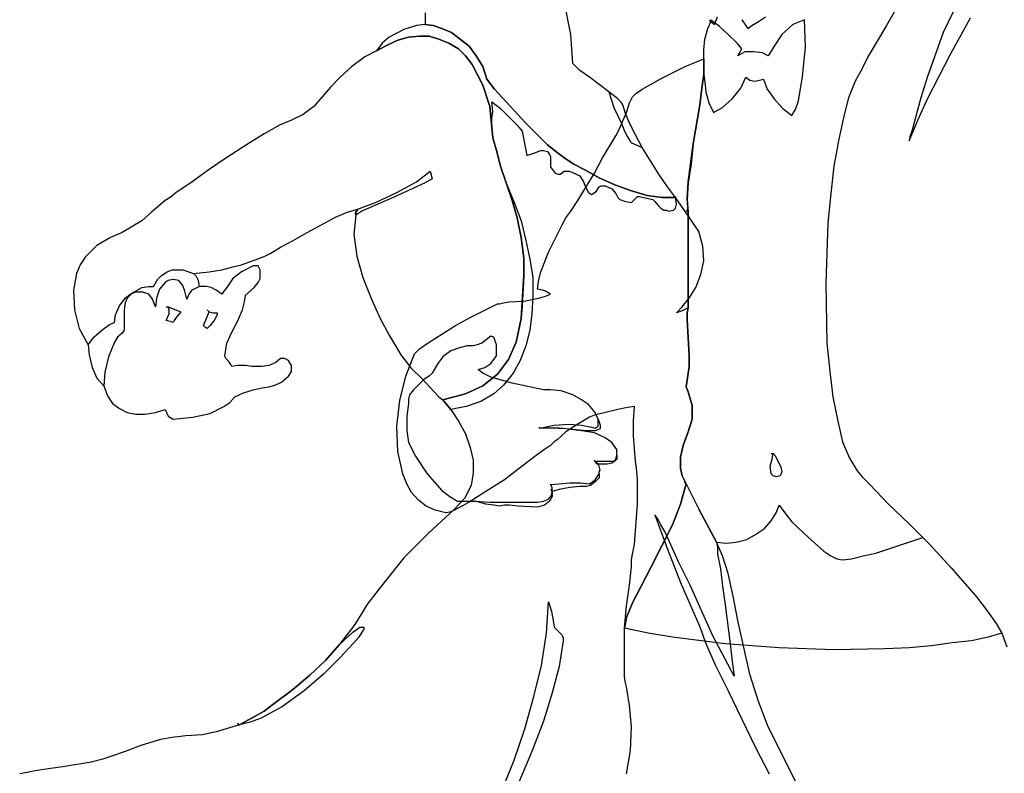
# Model space of a CAD drawing. Extents: x 0 to 10.6, y 0 to 13.5.
# Tile 4 of 6: x 1.2 to 6.3, y 7.5 to 11.5. Entities that reach past the tile are written whole.
import ezdxf

# ---------------------------------------------------------------- set-up
doc = ezdxf.new("R2010")
doc.units = 0
doc.layers.add('CK_LEVEL_1', color=7, linetype='CONTINUOUS')

msp = doc.modelspace()

# ---------------------------------------------------------------- linework, layer by layer
at = {"layer": 'CK_LEVEL_1', "color": 2, "linetype": 'CONTINUOUS'}
for p, q in [((4.086892, 11.393295), (4.056278, 11.541261)), ((5.780834, 11.520851), (5.734914, 11.439215)), ((3.326658, 11.505545), (3.326658, 11.444318)), ((4.801205, 11.423909), (4.821614, 11.464727)), ((4.821614, 11.464727), (4.811409, 11.464727)), ((4.811409, 11.464727), (4.83692, 11.444319)), ((4.862432, 11.434113), (4.821614, 11.464726)), ((4.83692, 11.444318), (4.852227, 11.485136)), ((4.979783, 11.469829), (5.010396, 11.423908)), ((5.066521, 11.459624), (5.102237, 11.485136)), ((5.306326, 11.469829), (5.245099, 11.444318)), ((5.311428, 11.326966), (5.306326, 11.46983)), ((6.081866, 11.510647), (6.030844, 11.4035)), ((6.066559, 11.286148), (6.173706, 11.480033)), ((3.214409, 11.418807), (3.137875, 11.377989)), ((3.214409, 11.418807), (3.137875, 11.377989)), ((3.280738, 11.439215), (3.214409, 11.418807)), ((3.280738, 11.439215), (3.214409, 11.418807)), ((3.326658, 11.444318), (3.280738, 11.439215)), ((3.326658, 11.444318), (3.280738, 11.439215)), ((3.367476, 11.439215), (3.326658, 11.444318)), ((3.326658, 11.444318), (3.367476, 11.439215)), ((3.367476, 11.439215), (3.326658, 11.444318)), ((3.413396, 11.423909), (3.367476, 11.439216)), ((3.413396, 11.423909), (3.367476, 11.439216)), ((3.367476, 11.439215), (3.413396, 11.423908)), ((3.413396, 11.423909), (3.464419, 11.403501)), ((3.464419, 11.4035), (3.413396, 11.423908)), ((3.464419, 11.4035), (3.413396, 11.423908)), ((4.785898, 11.367784), (4.801205, 11.423908)), ((4.908352, 11.393295), (4.862432, 11.434114)), ((5.010396, 11.423909), (5.030805, 11.439216)), ((5.030805, 11.439215), (5.066521, 11.459623)), ((5.245099, 11.444318), (5.188975, 11.393295)), ((5.734914, 11.439215), (5.637972, 11.275944)), ((3.137875, 11.377989), (3.10216, 11.347375)), ((3.137875, 11.377989), (3.10216, 11.347375)), ((3.183796, 11.362682), (3.127671, 11.337172)), ((3.127671, 11.337171), (3.183796, 11.362681)), ((3.127671, 11.337171), (3.183796, 11.362681)), ((3.183796, 11.362682), (3.23992, 11.37799)), ((3.183796, 11.362682), (3.23992, 11.37799)), ((3.23992, 11.377989), (3.183796, 11.362681)), ((3.23992, 11.377989), (3.296045, 11.383091)), ((3.296045, 11.383091), (3.23992, 11.377989)), ((3.23992, 11.377989), (3.296045, 11.383091)), ((3.296045, 11.383091), (3.347067, 11.383091)), ((3.347067, 11.383091), (3.296045, 11.383091)), ((3.296045, 11.383091), (3.347067, 11.383091)), ((3.347067, 11.383091), (3.39809, 11.367784)), ((3.39809, 11.367784), (3.347067, 11.383091)), ((3.347067, 11.383091), (3.39809, 11.367784)), ((3.39809, 11.367784), (3.449112, 11.347375)), ((3.449112, 11.347375), (3.39809, 11.367784)), ((3.39809, 11.367784), (3.449112, 11.347375)), ((3.556259, 11.332068), (3.464419, 11.403501)), ((3.556259, 11.332068), (3.464419, 11.403501)), ((3.464419, 11.4035), (3.556259, 11.332067)), ((4.097096, 11.240228), (4.086892, 11.393294)), ((4.780796, 11.31166), (4.785898, 11.367784)), ((4.954272, 11.347375), (4.908352, 11.393295)), ((5.188975, 11.393295), (5.148157, 11.332068)), ((6.030844, 11.4035), (5.949208, 11.173899)), ((3.10216, 11.347375), (3.071546, 11.306557)), ((3.10216, 11.347375), (3.071546, 11.306557)), ((3.071546, 11.306557), (3.127671, 11.337171)), ((3.127671, 11.337171), (3.071546, 11.306557)), ((3.071546, 11.306557), (3.127671, 11.337171)), ((3.449112, 11.347375), (3.500134, 11.316762)), ((3.500134, 11.316762), (3.449112, 11.347375)), ((3.449112, 11.347375), (3.500134, 11.316762)), ((3.500134, 11.316762), (3.53585, 11.281046)), ((3.53585, 11.281046), (3.500134, 11.316762)), ((3.500134, 11.316762), (3.53585, 11.281046)), ((3.556259, 11.332068), (3.591975, 11.281047)), ((3.591975, 11.281046), (3.556259, 11.332067)), ((3.591975, 11.281046), (3.556259, 11.332067)), ((4.780796, 11.184104), (4.780796, 11.31166)), ((4.979783, 11.316762), (4.954272, 11.347375)), ((4.959374, 11.281046), (4.979783, 11.316762)), ((5.148157, 11.332068), (5.117543, 11.281047)), ((5.296122, 11.173899), (5.311428, 11.326965)), ((3.01032, 11.275944), (2.94399, 11.224922)), ((3.071546, 11.306557), (3.01032, 11.275944)), ((3.53585, 11.281046), (3.571566, 11.235126)), ((3.571566, 11.235126), (3.53585, 11.281046)), ((3.53585, 11.281046), (3.571566, 11.235126)), ((3.62769, 11.224922), (3.591975, 11.281046)), ((3.591975, 11.281046), (3.62769, 11.224922)), ((3.62769, 11.224922), (3.591975, 11.281046)), ((4.734876, 11.24533), (4.780796, 11.265738)), ((4.780796, 11.265739), (4.780796, 11.184105)), ((4.99509, 11.301455), (4.959374, 11.281046)), ((5.04101, 11.301455), (4.99509, 11.301455)), ((5.08693, 11.296353), (5.04101, 11.301455)), ((5.117543, 11.281046), (5.08693, 11.296353)), ((5.637972, 11.275944), (5.602256, 11.204513)), ((5.949208, 11.056548), (6.066559, 11.286148)), ((2.94399, 11.224922), (2.882764, 11.168797)), ((3.571566, 11.235126), (3.62769, 11.127978)), ((3.62769, 11.127979), (3.571566, 11.235126)), ((3.571566, 11.235126), (3.62769, 11.127978)), ((3.648099, 11.158592), (3.62769, 11.224922)), ((3.62769, 11.224922), (3.648099, 11.158592)), ((3.648099, 11.158592), (3.62769, 11.224922)), ((4.132812, 11.204513), (4.097096, 11.240228)), ((4.5614, 11.163695), (4.683853, 11.224922)), ((4.683853, 11.224922), (4.734876, 11.24533)), ((2.882764, 11.168797), (2.831741, 11.117775)), ((3.648099, 11.158592), (3.688917, 11.107571)), ((3.688917, 11.10757), (3.648099, 11.158591)), ((3.688917, 11.10757), (3.648099, 11.158591)), ((4.183834, 11.168797), (4.132812, 11.204513)), ((4.285879, 11.092263), (4.183834, 11.168797)), ((4.459355, 11.10757), (4.5614, 11.163694)), ((4.770591, 11.112672), (4.780796, 11.184104)), ((4.780796, 11.184104), (4.770591, 11.112672)), ((4.780796, 11.184104), (4.780796, 11.189206)), ((4.780796, 11.189206), (4.780796, 11.184104)), ((4.780796, 11.184104), (4.785898, 11.143286)), ((4.974681, 11.112672), (5.000192, 11.168797)), ((5.000192, 11.168797), (5.020601, 11.153489)), ((5.071623, 11.15349), (5.092032, 11.158592)), ((5.092032, 11.158592), (5.112441, 11.107571)), ((5.275713, 11.046343), (5.296122, 11.173899)), ((5.602256, 11.204513), (5.571642, 11.148388)), ((5.949208, 11.173899), (5.913492, 11.061649)), ((2.831741, 11.117775), (2.745003, 11.01573)), ((3.62769, 11.127979), (3.663406, 11.01573)), ((3.663406, 11.01573), (3.62769, 11.127979)), ((3.62769, 11.127979), (3.663406, 11.01573)), ((3.852189, 10.928992), (3.688917, 11.107571)), ((3.852189, 10.928992), (3.688917, 11.107571)), ((3.688917, 11.10757), (3.852189, 10.928991)), ((4.423639, 11.082059), (4.459355, 11.10757)), ((4.760387, 11.025934), (4.770591, 11.112672)), ((4.770591, 11.112672), (4.760387, 11.025934)), ((4.785898, 11.143286), (4.791, 11.092263)), ((4.928761, 11.056548), (4.974681, 11.112672)), ((5.020601, 11.15349), (5.046112, 11.148388)), ((5.046112, 11.148388), (5.071623, 11.15349)), ((5.112441, 11.10757), (5.148157, 11.056548)), ((5.571642, 11.148388), (5.535927, 11.06165)), ((4.331799, 11.056548), (4.285879, 11.092263)), ((4.331799, 11.056548), (4.285879, 11.092263)), ((4.285879, 11.092263), (4.31139, 11.010628)), ((4.347106, 11.041241), (4.331799, 11.056548)), ((4.347106, 11.041241), (4.331799, 11.056548)), ((4.393026, 11.036139), (4.408332, 11.066751)), ((4.408332, 11.066752), (4.423639, 11.08206)), ((4.791, 11.092263), (4.806307, 11.036139)), ((4.877738, 11.010628), (4.928761, 11.056548)), ((5.148157, 11.056548), (5.194077, 11.005526)), ((5.535927, 11.06165), (5.510416, 10.959605)), ((5.913492, 11.06165), (5.867572, 10.888174)), ((5.898186, 10.944298), (5.949208, 11.056548)), ((2.745003, 11.01573), (2.688879, 10.974912)), ((3.663406, 11.01573), (3.678713, 10.852458)), ((3.678713, 10.852458), (3.663406, 11.01573)), ((3.663406, 11.01573), (3.67361, 10.908583)), ((3.678713, 10.990219), (3.67361, 11.041241)), ((3.67361, 11.041241), (3.71953, 11.005525)), ((3.71953, 11.005525), (3.806268, 10.918787)), ((4.31139, 11.010628), (4.352208, 10.92389)), ((4.35731, 11.025934), (4.347106, 11.041242)), ((4.35731, 11.025934), (4.347106, 11.041242)), ((4.372617, 10.980014), (4.35731, 11.025934)), ((4.372617, 10.980014), (4.35731, 11.025934)), ((4.377719, 10.985116), (4.393026, 11.036139)), ((4.724671, 10.821845), (4.760387, 11.025934)), ((4.760387, 11.025934), (4.724671, 10.821845)), ((4.806307, 11.036139), (4.831818, 10.985116)), ((4.831818, 10.985116), (4.877738, 11.010628)), ((5.194077, 11.005525), (5.239997, 10.96981)), ((5.260406, 11.000423), (5.275713, 11.046344)), ((2.688879, 10.974912), (2.627652, 10.944298)), ((3.67361, 10.954503), (3.678713, 10.990219)), ((3.67361, 10.908583), (3.67361, 10.954503)), ((4.336901, 10.893276), (4.377719, 10.985116)), ((4.393026, 10.928992), (4.372617, 10.980014)), ((4.393026, 10.928992), (4.372617, 10.980014)), ((5.239997, 10.96981), (5.260406, 11.000422)), ((5.510416, 10.959605), (5.484904, 10.837152)), ((2.566425, 10.918787), (2.484789, 10.872867)), ((2.627652, 10.944298), (2.566425, 10.918787)), ((3.806268, 10.918787), (3.83178, 10.888174)), ((3.964438, 10.816743), (3.852189, 10.928992)), ((3.852189, 10.928992), (3.964438, 10.816743)), ((3.964438, 10.816743), (3.852189, 10.928992)), ((4.352208, 10.92389), (4.367515, 10.888174)), ((4.423639, 10.867765), (4.393026, 10.928992)), ((4.423639, 10.867765), (4.393026, 10.928992)), ((5.852266, 10.837152), (5.898186, 10.944298)), ((2.484789, 10.872867), (2.392949, 10.816743)), ((3.678713, 10.852458), (3.699122, 10.786129)), ((3.699122, 10.786129), (3.678713, 10.852458)), ((3.83178, 10.888174), (3.857291, 10.760618)), ((4.250163, 10.745311), (4.321594, 10.862662)), ((4.321594, 10.862663), (4.336901, 10.893276)), ((4.367515, 10.888174), (4.382821, 10.85756)), ((4.382821, 10.85756), (4.398128, 10.832049)), ((4.459355, 10.801436), (4.423639, 10.867765)), ((4.459355, 10.801436), (4.423639, 10.867765)), ((5.857368, 10.85756), (5.852266, 10.837152)), ((5.867572, 10.888174), (5.857368, 10.85756)), ((2.392949, 10.816743), (2.290904, 10.750413)), ((4.01546, 10.775925), (3.964438, 10.816743)), ((3.964438, 10.816743), (4.01546, 10.775925)), ((4.01546, 10.775925), (3.964438, 10.816743)), ((4.398128, 10.832049), (4.40323, 10.826947)), ((4.40323, 10.826947), (4.459355, 10.801436)), ((4.546093, 10.663675), (4.459355, 10.801436)), ((4.69916, 10.622858), (4.724671, 10.821845)), ((4.724671, 10.821845), (4.714467, 10.714698)), ((5.484904, 10.837152), (5.459393, 10.704493)), ((2.290904, 10.750413), (2.193962, 10.684084)), ((3.699122, 10.786129), (3.71953, 10.704493)), ((3.71953, 10.704493), (3.699122, 10.786129)), ((3.857291, 10.760618), (3.903211, 10.775926)), ((3.903211, 10.775925), (3.928722, 10.786129)), ((3.928722, 10.786129), (3.944029, 10.786129)), ((3.944029, 10.786129), (3.964438, 10.781027)), ((3.964438, 10.781027), (3.974642, 10.765719)), ((3.974642, 10.76572), (3.979745, 10.755516)), ((3.979745, 10.755516), (3.979745, 10.699391)), ((4.056278, 10.745311), (4.01546, 10.775925)), ((4.01546, 10.775925), (4.056278, 10.745311)), ((4.056278, 10.745311), (4.01546, 10.775925)), ((4.102198, 10.714698), (4.056278, 10.745311)), ((4.056278, 10.745311), (4.102198, 10.714698)), ((4.102198, 10.714698), (4.056278, 10.745311)), ((4.209345, 10.668778), (4.250163, 10.745312)), ((3.71953, 10.704493), (3.750144, 10.612653)), ((3.750144, 10.612653), (3.71953, 10.704493)), ((3.979745, 10.699391), (3.989949, 10.689187)), ((4.163425, 10.684084), (4.102198, 10.714698)), ((4.102198, 10.714698), (4.163425, 10.684084)), ((4.163425, 10.684084), (4.102198, 10.714698)), ((4.714467, 10.714698), (4.69916, 10.617755)), ((5.459393, 10.704493), (5.444087, 10.56163)), ((2.193962, 10.684084), (2.102121, 10.617755)), ((3.280738, 10.622858), (3.321556, 10.653471)), ((3.321556, 10.653471), (3.352169, 10.678982)), ((3.352169, 10.678982), (3.362374, 10.638164)), ((3.989949, 10.689187), (4.005256, 10.668778)), ((4.005256, 10.668778), (4.020562, 10.663675)), ((4.020562, 10.663675), (4.030767, 10.663675)), ((4.030767, 10.663675), (4.051176, 10.678983)), ((4.051176, 10.678982), (4.076687, 10.678982)), ((4.076687, 10.678982), (4.091994, 10.67388)), ((4.091994, 10.67388), (4.132812, 10.653471)), ((4.122607, 10.525915), (4.209345, 10.668778)), ((4.132812, 10.653471), (4.153221, 10.622858)), ((4.234856, 10.643266), (4.163425, 10.684084)), ((4.163425, 10.684084), (4.234856, 10.643266)), ((4.234856, 10.643266), (4.163425, 10.684084)), ((4.316492, 10.607551), (4.234856, 10.643266)), ((4.234856, 10.643266), (4.316492, 10.607551)), ((4.316492, 10.607551), (4.234856, 10.643266)), ((4.592013, 10.597346), (4.546093, 10.663675)), ((2.102121, 10.617755), (2.025588, 10.566733)), ((3.280738, 10.597346), (3.158284, 10.541223)), ((3.178693, 10.566733), (3.280738, 10.622858)), ((3.326658, 10.617755), (3.280738, 10.597346)), ((3.362374, 10.638164), (3.326658, 10.617755)), ((3.750144, 10.612653), (3.780757, 10.525915)), ((3.780757, 10.525915), (3.750144, 10.612653)), ((3.750144, 10.612653), (3.790962, 10.515711)), ((4.153221, 10.622858), (4.163425, 10.597346)), ((4.163425, 10.597346), (4.178732, 10.566733)), ((4.21955, 10.571835), (4.234856, 10.597345)), ((4.234856, 10.597346), (4.245061, 10.602449)), ((4.245061, 10.602449), (4.26547, 10.602449)), ((4.26547, 10.602449), (4.301185, 10.587142)), ((4.398128, 10.576937), (4.316492, 10.607551)), ((4.316492, 10.607551), (4.398128, 10.576937)), ((4.398128, 10.576937), (4.316492, 10.607551)), ((4.632831, 10.541222), (4.592013, 10.597345)), ((4.694058, 10.53612), (4.69916, 10.622858)), ((4.69916, 10.617755), (4.694058, 10.531017)), ((1.994974, 10.541222), (1.969463, 10.525914)), ((2.025588, 10.566733), (1.994974, 10.541223)), ((3.158284, 10.541222), (2.995013, 10.46979)), ((3.066444, 10.515711), (3.178693, 10.566732)), ((4.178732, 10.566733), (4.194038, 10.556528)), ((4.194038, 10.556528), (4.21955, 10.571836)), ((4.301185, 10.587142), (4.321594, 10.561631)), ((4.321594, 10.561631), (4.331799, 10.541223)), ((4.331799, 10.541222), (4.342003, 10.531016)), ((4.484866, 10.551426), (4.398128, 10.576937)), ((4.398128, 10.576937), (4.484866, 10.551426)), ((4.484866, 10.551426), (4.398128, 10.576937)), ((4.40323, 10.515711), (4.433844, 10.546324)), ((4.433844, 10.546324), (4.444048, 10.546324)), ((4.444048, 10.546324), (4.515479, 10.531016)), ((4.5614, 10.541222), (4.484866, 10.551426)), ((4.484866, 10.551426), (4.5614, 10.541222)), ((4.5614, 10.541222), (4.484866, 10.551426)), ((4.632831, 10.541222), (4.5614, 10.541222)), ((4.5614, 10.541222), (4.632831, 10.541222)), ((4.632831, 10.541222), (4.5614, 10.541222)), ((4.632831, 10.546324), (4.632831, 10.541222)), ((4.632831, 10.541222), (4.632831, 10.546324)), ((4.704262, 10.439177), (4.632831, 10.541222)), ((4.637933, 10.505506), (4.632831, 10.541222)), ((5.444087, 10.561631), (5.42878, 10.408565)), ((1.969463, 10.525915), (1.898032, 10.464688)), ((2.974604, 10.479995), (3.015422, 10.495302)), ((3.015422, 10.495302), (3.066444, 10.515711)), ((3.780757, 10.525915), (3.806268, 10.434075)), ((3.806268, 10.434075), (3.780757, 10.525915)), ((3.790962, 10.515711), (3.826677, 10.418768)), ((4.086892, 10.46979), (4.122607, 10.525915)), ((4.342003, 10.531017), (4.372617, 10.520813)), ((4.372617, 10.520813), (4.40323, 10.515711)), ((4.515479, 10.531017), (4.525684, 10.520813)), ((4.525684, 10.520813), (4.540991, 10.500404)), ((4.540991, 10.500404), (4.556297, 10.485097)), ((4.632831, 10.485097), (4.637933, 10.505506)), ((4.69916, 10.464688), (4.694058, 10.53612)), ((4.694058, 10.531017), (4.69916, 10.464688)), ((1.898032, 10.464688), (1.847009, 10.418768)), ((2.709288, 10.357541), (2.857252, 10.439178)), ((2.857252, 10.439177), (2.918479, 10.464687)), ((2.918479, 10.464688), (2.974604, 10.479996)), ((2.964399, 10.449381), (2.954195, 10.347337)), ((2.959297, 10.459586), (2.964399, 10.449381)), ((2.964399, 10.464688), (2.974604, 10.479996)), ((2.974604, 10.479995), (2.964399, 10.464687)), ((2.995013, 10.46979), (2.964399, 10.449382)), ((2.964399, 10.464688), (2.964399, 10.449381)), ((2.964399, 10.449381), (2.964399, 10.464688)), ((4.06138, 10.434075), (4.086892, 10.46979)), ((4.556297, 10.485097), (4.571604, 10.474893)), ((4.571604, 10.474893), (4.586911, 10.474893)), ((4.586911, 10.474893), (4.597115, 10.46979)), ((4.597115, 10.46979), (4.622626, 10.474894)), ((4.622626, 10.474893), (4.632831, 10.485097)), ((4.688955, 10.474893), (4.69916, 10.464687)), ((4.69916, 9.964669), (4.69916, 10.464688)), ((4.69916, 10.464688), (4.69916, 9.964669)), ((4.69916, 10.449381), (4.704262, 10.439177)), ((4.755285, 10.362643), (4.704262, 10.439178)), ((1.847009, 10.418768), (1.744965, 10.357541)), ((3.806268, 10.434075), (3.826677, 10.33203)), ((3.826677, 10.33203), (3.806268, 10.434075)), ((3.826677, 10.418768), (3.852189, 10.316723)), ((3.96954, 10.255496), (4.040971, 10.398359)), ((4.040971, 10.398359), (4.06138, 10.434075)), ((5.42878, 10.408564), (5.418575, 10.092225)), ((1.744965, 10.357541), (1.683738, 10.33203)), ((2.637856, 10.316723), (2.709288, 10.357541)), ((2.954195, 10.347337), (2.969502, 10.235087)), ((4.775694, 10.28611), (4.755285, 10.362643)), ((1.612307, 10.291212), (1.55108, 10.229985)), ((1.683738, 10.33203), (1.612307, 10.291212)), ((2.520505, 10.250394), (2.571527, 10.281008)), ((2.571527, 10.281008), (2.637856, 10.316723)), ((3.826677, 10.33203), (3.841984, 10.224883)), ((3.841984, 10.224883), (3.826677, 10.33203)), ((3.852189, 10.316723), (3.872598, 10.219781)), ((4.780796, 10.209576), (4.775694, 10.28611)), ((1.55108, 10.229985), (1.525569, 10.189167)), ((2.438869, 10.214679), (2.489891, 10.235087)), ((2.489891, 10.235088), (2.520505, 10.250395)), ((2.969502, 10.235088), (3.000115, 10.122838)), ((3.928722, 10.14835), (3.96954, 10.255496)), ((1.525569, 10.189167), (1.50516, 10.143247)), ((2.265393, 10.163656), (2.321518, 10.178964)), ((2.321518, 10.178963), (2.367438, 10.189167)), ((2.367438, 10.189167), (2.438869, 10.214679)), ((2.428664, 10.184065), (2.367438, 10.153452)), ((2.454176, 10.184065), (2.428664, 10.184065)), ((2.46438, 10.163656), (2.454176, 10.184065)), ((3.841984, 10.224883), (3.841984, 10.133043)), ((3.841984, 10.133043), (3.841984, 10.224883)), ((3.872598, 10.219781), (3.887904, 10.122838)), ((4.765489, 10.138145), (4.780796, 10.209577)), ((1.50516, 10.143247), (1.489853, 10.056509)), ((1.928645, 10.112634), (1.949054, 10.133042)), ((1.949054, 10.133043), (1.979668, 10.153452)), ((1.979668, 10.153452), (2.005179, 10.163656)), ((2.005179, 10.163656), (2.061303, 10.163656)), ((2.061303, 10.163656), (2.117428, 10.143248)), ((2.117428, 10.143247), (2.199064, 10.153452)), ((2.132735, 10.127941), (2.117428, 10.143248)), ((2.142939, 10.107532), (2.132735, 10.12794)), ((2.199064, 10.153452), (2.265393, 10.163656)), ((2.367438, 10.153452), (2.321518, 10.117736)), ((2.46438, 10.117736), (2.46438, 10.163656)), ((3.841984, 10.133043), (3.83178, 9.974874)), ((3.836882, 10.051407), (3.841984, 10.133043)), ((3.918518, 10.102429), (3.928722, 10.148351)), ((4.739978, 10.071816), (4.765489, 10.138145)), ((1.847009, 10.071816), (1.882725, 10.076919)), ((1.882725, 10.076918), (1.908236, 10.076918)), ((1.908236, 10.076918), (1.928645, 10.112634)), ((1.969463, 10.097327), (1.93885, 10.061611)), ((1.98477, 10.107532), (1.969463, 10.097326)), ((2.010281, 10.112634), (1.98477, 10.107532)), ((2.040894, 10.107532), (2.010281, 10.112634)), ((2.061303, 10.08202), (2.040894, 10.107532)), ((2.071508, 10.051407), (2.061303, 10.08202)), ((2.148041, 10.076918), (2.107224, 10.056509)), ((2.148041, 10.076918), (2.142939, 10.107532)), ((2.183757, 10.076918), (2.148041, 10.076918)), ((2.209268, 10.071816), (2.183757, 10.076919)), ((2.321518, 10.117736), (2.290904, 10.071815)), ((2.433767, 10.071816), (2.454176, 10.097327)), ((2.454176, 10.097327), (2.46438, 10.117736)), ((3.000115, 10.122838), (3.046035, 10.010589)), ((3.887904, 10.122838), (3.887904, 10.025896)), ((3.913415, 10.061611), (3.918518, 10.102429)), ((5.418575, 10.092225), (5.423678, 9.780988)), ((1.489853, 10.056509), (1.494955, 9.954465)), ((1.760271, 10.015691), (1.785783, 10.036099)), ((1.790885, 10.0361), (1.770476, 10.015692)), ((1.785783, 10.0361), (1.847009, 10.071816)), ((1.811294, 10.046305), (1.790885, 10.036099)), ((1.852112, 10.046305), (1.811294, 10.046305)), ((1.882725, 10.0361), (1.852112, 10.046306)), ((1.903134, 10.010589), (1.882725, 10.036099)), ((1.93885, 10.061611), (1.923543, 10.015691)), ((2.081712, 10.010589), (2.071508, 10.051407)), ((2.091917, 10.0361), (2.081712, 10.01059)), ((2.107224, 10.056509), (2.091917, 10.0361)), ((2.234779, 10.056509), (2.209268, 10.071816)), ((2.265393, 10.0361), (2.234779, 10.056509)), ((2.275597, 10.051407), (2.265393, 10.036099)), ((2.290904, 10.071816), (2.275597, 10.051408)), ((2.382744, 9.995282), (2.387847, 10.030998)), ((2.387847, 10.030998), (2.433767, 10.071816)), ((3.826677, 9.908544), (3.836882, 10.051407)), ((3.887904, 10.025896), (3.882802, 9.934056)), ((3.938927, 10.056509), (3.913415, 10.061611)), ((3.918518, 10.015691), (3.954233, 10.025896)), ((3.954233, 10.051407), (3.938927, 10.056509)), ((3.979745, 10.0361), (3.954233, 10.051408)), ((3.954233, 10.025896), (3.979745, 10.0361)), ((4.704262, 10.015691), (4.739978, 10.071815)), ((1.709249, 9.928953), (1.729658, 9.974874)), ((1.729658, 9.974873), (1.760271, 10.015691)), ((1.760271, 9.99018), (1.755169, 9.954465)), ((1.770476, 10.015691), (1.760271, 9.99018)), ((1.918441, 9.969771), (1.903134, 10.01059)), ((1.923543, 10.015691), (1.918441, 9.96977)), ((2.37254, 9.954465), (2.382744, 9.995282)), ((3.046035, 10.010589), (3.091955, 9.908544)), ((3.561361, 9.913647), (3.704224, 9.985078)), ((3.704224, 9.985078), (3.714428, 9.985078)), ((3.714428, 9.985078), (3.734837, 9.99018)), ((3.734837, 9.99018), (3.765451, 9.995282)), ((3.765451, 9.995282), (3.841984, 10.000385)), ((3.83178, 9.974873), (3.826677, 9.908544)), ((3.841984, 10.000385), (3.918518, 10.015692)), ((4.668547, 9.969771), (4.704262, 10.015692)), ((1.494955, 9.954465), (1.520466, 9.857522)), ((1.704147, 9.888135), (1.709249, 9.928953)), ((1.755169, 9.954465), (1.755169, 9.847318)), ((1.974565, 9.969771), (1.98477, 9.969771)), ((1.974565, 9.89834), (1.989872, 9.934056)), ((1.98477, 9.969771), (2.051099, 9.944261)), ((1.989872, 9.954465), (1.98477, 9.969771)), ((1.989872, 9.934056), (1.989872, 9.954465)), ((2.051099, 9.94426), (2.025588, 9.913647)), ((2.16845, 9.872829), (2.199064, 9.944261)), ((2.188859, 9.954465), (2.199064, 9.94426)), ((2.199064, 9.94426), (2.219473, 9.939157)), ((2.219473, 9.939158), (2.239882, 9.939158)), ((2.239882, 9.928953), (2.224575, 9.89834)), ((2.239882, 9.939158), (2.239882, 9.928953)), ((2.347029, 9.893238), (2.37254, 9.954465)), ((3.882802, 9.934056), (3.872598, 9.847319)), ((4.637933, 9.939158), (4.668547, 9.969771)), ((4.668547, 9.949362), (4.637933, 9.939157)), ((4.69916, 9.964669), (4.668547, 9.949362)), ((4.694058, 9.939158), (4.69916, 9.964669)), ((4.69916, 9.964669), (4.694058, 9.939158)), ((4.694058, 9.903442), (4.694058, 9.939158)), ((4.694058, 9.939158), (4.694058, 9.903442)), ((1.637818, 9.847318), (1.678636, 9.877931)), ((1.678636, 9.877931), (1.704147, 9.888135)), ((1.994974, 9.893238), (1.974565, 9.89834)), ((2.010281, 9.888135), (1.994974, 9.893238)), ((2.015383, 9.89834), (2.010281, 9.888135)), ((2.025588, 9.913647), (2.015383, 9.898339)), ((2.178655, 9.862624), (2.16845, 9.872829)), ((2.204166, 9.872829), (2.188859, 9.857522)), ((2.224575, 9.89834), (2.204166, 9.872829)), ((2.316415, 9.837113), (2.347029, 9.893238)), ((3.091955, 9.908544), (3.137875, 9.821806)), ((3.413396, 9.826909), (3.484828, 9.872829)), ((3.484828, 9.872829), (3.561361, 9.913648)), ((3.826677, 9.908544), (3.801166, 9.786091)), ((3.801166, 9.786091), (3.826677, 9.908544)), ((4.694058, 9.903442), (4.704262, 9.71466)), ((4.704262, 9.714659), (4.694058, 9.903441)), ((1.520466, 9.857522), (1.566386, 9.770784)), ((1.597, 9.811602), (1.637818, 9.847318)), ((1.744965, 9.832011), (1.719454, 9.811603)), ((1.755169, 9.847318), (1.744965, 9.83201)), ((2.188859, 9.857522), (2.178655, 9.862624)), ((2.290904, 9.780988), (2.316415, 9.837112)), ((3.137875, 9.821806), (3.199102, 9.719762)), ((3.347067, 9.786091), (3.413396, 9.826909)), ((3.872598, 9.847318), (3.852189, 9.765681)), ((1.566386, 9.770784), (1.597, 9.811603)), ((1.566386, 9.770784), (1.571489, 9.719763)), ((1.704147, 9.786091), (1.673533, 9.709557)), ((1.719454, 9.811602), (1.704147, 9.786091)), ((2.2807, 9.714659), (2.290904, 9.780988)), ((3.296045, 9.750375), (3.347067, 9.786091)), ((3.597077, 9.770784), (3.576668, 9.765682)), ((3.622588, 9.780988), (3.597077, 9.770783)), ((3.668508, 9.816704), (3.622588, 9.780988)), ((3.683815, 9.811602), (3.668508, 9.816704)), ((3.688917, 9.801397), (3.683815, 9.811603)), ((3.699122, 9.770784), (3.688917, 9.801397)), ((3.699122, 9.714659), (3.699122, 9.770783)), ((3.801166, 9.786091), (3.760348, 9.69425)), ((3.760348, 9.69425), (3.801166, 9.786091)), ((5.423678, 9.780988), (5.438984, 9.633024)), ((1.571489, 9.719762), (1.586795, 9.653433)), ((3.199102, 9.719762), (3.229716, 9.678944)), ((3.224613, 9.607512), (3.270534, 9.724864)), ((3.270534, 9.724864), (3.296045, 9.750375)), ((3.459316, 9.740171), (3.418498, 9.709558)), ((3.505237, 9.755477), (3.459316, 9.74017)), ((3.546054, 9.765682), (3.505237, 9.755477)), ((3.576668, 9.765682), (3.546054, 9.765682)), ((3.852189, 9.765682), (3.821575, 9.689148)), ((1.673533, 9.709557), (1.653124, 9.62792)), ((2.285802, 9.699353), (2.2807, 9.71466)), ((2.301109, 9.684046), (2.285802, 9.699353)), ((2.311313, 9.668739), (2.301109, 9.684047)), ((2.316415, 9.658535), (2.311313, 9.668739)), ((2.546016, 9.678944), (2.5103, 9.663636)), ((2.571527, 9.699353), (2.546016, 9.678945)), ((2.591936, 9.699353), (2.571527, 9.699353)), ((2.612345, 9.689148), (2.591936, 9.699353)), ((2.627652, 9.663637), (2.612345, 9.689148)), ((3.229716, 9.678944), (3.250125, 9.653433)), ((3.392987, 9.673841), (3.362374, 9.62282)), ((3.418498, 9.709557), (3.392987, 9.673841)), ((3.637895, 9.653433), (3.668508, 9.673841)), ((3.668508, 9.673841), (3.688917, 9.699353)), ((3.688917, 9.699353), (3.699122, 9.71466)), ((3.760348, 9.69425), (3.704224, 9.617717)), ((3.704224, 9.617717), (3.760348, 9.69425)), ((3.821575, 9.689148), (3.78586, 9.622819)), ((4.704262, 9.658535), (4.704262, 9.714659)), ((4.704262, 9.714659), (4.704262, 9.658535)), ((1.586795, 9.653433), (1.612307, 9.597308)), ((1.653124, 9.627921), (1.648022, 9.55649)), ((2.347029, 9.663637), (2.316415, 9.658535)), ((2.387847, 9.663637), (2.347029, 9.663637)), ((2.423562, 9.658535), (2.387847, 9.663637)), ((2.474585, 9.658535), (2.423562, 9.658535)), ((2.5103, 9.663637), (2.474585, 9.658535)), ((2.612345, 9.607512), (2.627652, 9.633024)), ((2.627652, 9.633024), (2.627652, 9.663637)), ((3.250125, 9.653433), (3.311351, 9.592206)), ((3.362374, 9.622819), (3.347067, 9.607512)), ((3.602179, 9.643228), (3.637895, 9.653433)), ((3.62769, 9.622819), (3.602179, 9.643228)), ((3.668508, 9.60241), (3.62769, 9.622819)), ((3.704224, 9.617717), (3.62769, 9.55649)), ((3.62769, 9.55649), (3.704224, 9.617717)), ((3.78586, 9.622819), (3.734837, 9.561592)), ((4.688955, 9.551388), (4.704262, 9.658535)), ((4.704262, 9.658535), (4.688955, 9.551388)), ((5.438984, 9.633024), (5.454291, 9.500365)), ((1.612307, 9.597308), (1.648022, 9.55649)), ((1.648022, 9.55649), (1.648022, 9.566694)), ((2.5103, 9.551388), (2.540914, 9.561592)), ((2.540914, 9.561592), (2.576629, 9.5769)), ((2.576629, 9.576899), (2.612345, 9.607512)), ((3.194, 9.479956), (3.224613, 9.607512)), ((3.321556, 9.592206), (3.265431, 9.536081)), ((3.311351, 9.592206), (3.372578, 9.525877)), ((3.347067, 9.607512), (3.321556, 9.592206)), ((3.780757, 9.571797), (3.668508, 9.60241)), ((3.734837, 9.561592), (3.683815, 9.515672)), ((3.944029, 9.536081), (3.780757, 9.571797)), ((1.648022, 9.55649), (1.668431, 9.505468)), ((2.331722, 9.500365), (2.377642, 9.520774)), ((2.377642, 9.520774), (2.428664, 9.536081)), ((2.428664, 9.536081), (2.474585, 9.546287)), ((2.474585, 9.546286), (2.5103, 9.551388)), ((3.245022, 9.51057), (3.23992, 9.490161)), ((3.265431, 9.536081), (3.245022, 9.510571)), ((3.372578, 9.525877), (3.39809, 9.500365)), ((3.53585, 9.515672), (3.418498, 9.485059)), ((3.418498, 9.485059), (3.53585, 9.515672)), ((3.62769, 9.55649), (3.53585, 9.515672)), ((3.53585, 9.515672), (3.62769, 9.55649)), ((3.683815, 9.515672), (3.617486, 9.474854)), ((3.979745, 9.536081), (3.944029, 9.536081)), ((4.035869, 9.530979), (3.979745, 9.536081)), ((4.097096, 9.51057), (4.035869, 9.530978)), ((4.143016, 9.485059), (4.097096, 9.51057)), ((4.69916, 9.525877), (4.688955, 9.551388)), ((4.688955, 9.551388), (4.69916, 9.525877)), ((4.719569, 9.454445), (4.69916, 9.525877)), ((4.69916, 9.525877), (4.719569, 9.454445)), ((1.668431, 9.505468), (1.693942, 9.46465)), ((1.693942, 9.46465), (1.729658, 9.439139)), ((2.275597, 9.449343), (2.306211, 9.469751)), ((2.306211, 9.469752), (2.331722, 9.500365)), ((3.178693, 9.347298), (3.194, 9.479956)), ((3.23992, 9.46465), (3.229716, 9.398321)), ((3.23992, 9.490161), (3.23992, 9.46465)), ((3.39809, 9.500365), (3.418498, 9.485059)), ((3.418498, 9.485059), (3.459316, 9.434036)), ((3.459316, 9.434036), (3.418498, 9.485059)), ((3.617486, 9.474854), (3.540952, 9.449344)), ((4.178732, 9.459548), (4.143016, 9.485059)), ((4.214447, 9.41873), (4.178732, 9.459548)), ((5.454291, 9.500365), (5.479802, 9.372809)), ((1.729658, 9.439139), (1.770476, 9.418731)), ((1.770476, 9.41873), (1.816396, 9.408525)), ((1.816396, 9.408525), (1.862316, 9.408525)), ((1.862316, 9.408525), (1.918441, 9.418731)), ((1.918441, 9.41873), (1.969463, 9.434036)), ((1.969463, 9.434036), (1.98477, 9.398321)), ((2.112326, 9.393218), (2.204166, 9.413627)), ((2.204166, 9.413627), (2.275597, 9.449343)), ((3.454214, 9.434036), (3.459316, 9.434036)), ((3.540952, 9.449343), (3.459316, 9.434035)), ((3.459316, 9.434036), (3.500134, 9.372809)), ((4.331799, 9.434036), (4.209345, 9.403423)), ((4.229754, 9.383014), (4.214447, 9.41873)), ((4.382821, 9.444241), (4.331799, 9.434035)), ((4.418537, 9.449343), (4.382821, 9.444241)), ((4.413435, 9.372809), (4.418537, 9.449344)), ((4.719569, 9.383014), (4.719569, 9.454445)), ((4.719569, 9.454445), (4.719569, 9.383014)), ((1.98477, 9.398321), (2.010281, 9.383014)), ((2.010281, 9.383014), (2.112326, 9.393218)), ((3.229716, 9.398321), (3.229716, 9.321787)), ((3.500134, 9.372809), (3.53585, 9.30648)), ((4.000153, 9.352401), (4.076687, 9.357503)), ((4.122607, 9.357503), (4.06138, 9.316685)), ((4.076687, 9.357503), (4.143016, 9.352401)), ((4.183834, 9.393218), (4.122607, 9.357503)), ((4.209345, 9.403423), (4.183834, 9.393218)), ((4.229754, 9.347298), (4.229754, 9.383014)), ((4.229754, 9.383014), (4.239959, 9.352401)), ((4.413435, 9.296276), (4.413435, 9.372809)), ((4.69916, 9.316685), (4.719569, 9.383014)), ((4.719569, 9.383014), (4.69916, 9.316685)), ((5.479802, 9.372809), (5.505313, 9.265663)), ((3.183796, 9.21464), (3.178693, 9.347298)), ((3.229716, 9.321787), (3.23992, 9.26056)), ((3.53585, 9.30648), (3.561361, 9.235049)), ((3.92362, 9.337094), (4.000153, 9.352402)), ((3.92362, 9.337094), (3.92362, 9.342196)), ((3.979745, 9.337094), (3.92362, 9.337094)), ((4.025665, 9.337094), (3.92362, 9.337094)), ((4.06138, 9.331992), (3.979745, 9.337094)), ((4.06138, 9.316685), (4.01546, 9.275867)), ((4.168527, 9.321787), (4.025665, 9.337094)), ((4.143016, 9.321787), (4.06138, 9.331992)), ((4.143016, 9.352401), (4.194038, 9.342196)), ((4.209345, 9.311583), (4.143016, 9.321787)), ((4.214447, 9.321787), (4.168527, 9.321787)), ((4.194038, 9.342196), (4.214447, 9.337094)), ((4.26547, 9.286071), (4.209345, 9.311583)), ((4.214447, 9.337094), (4.229754, 9.347299)), ((4.239959, 9.331992), (4.214447, 9.321787)), ((4.239959, 9.352401), (4.239959, 9.331992)), ((4.673649, 9.245254), (4.69916, 9.316685)), ((4.69916, 9.316685), (4.673649, 9.245254)), ((3.23992, 9.26056), (3.275636, 9.189129)), ((4.000153, 9.265663), (3.979745, 9.245255)), ((4.01546, 9.275867), (4.000153, 9.265663)), ((4.301185, 9.26056), (4.26547, 9.286071)), ((4.326697, 9.224845), (4.301185, 9.26056)), ((4.423639, 9.163618), (4.413435, 9.296276)), ((5.505313, 9.265663), (5.541029, 9.178925)), ((3.209307, 9.097289), (3.183796, 9.21464)), ((3.561361, 9.235049), (3.576668, 9.16872)), ((3.949131, 9.224845), (3.913415, 9.199333)), ((3.979745, 9.245254), (3.949131, 9.224845)), ((4.326697, 9.194231), (4.326697, 9.224845)), ((4.658342, 9.184027), (4.673649, 9.245254)), ((4.673649, 9.245254), (4.658342, 9.184027)), ((5.13285, 9.204436), (5.143055, 9.204436)), ((5.137952, 9.173822), (5.143055, 9.204436)), ((5.143055, 9.204436), (5.153259, 9.194231)), ((3.275636, 9.189129), (3.336863, 9.097289)), ((3.576668, 9.16872), (3.576668, 9.102391)), ((3.913415, 9.199333), (3.83178, 9.138107)), ((4.209345, 9.16872), (4.209345, 9.163618)), ((4.229754, 9.148311), (4.209345, 9.163618)), ((4.209345, 9.163618), (4.31139, 9.163618)), ((4.209345, 9.163618), (4.31139, 9.163618)), ((4.224652, 9.148311), (4.209345, 9.163618)), ((4.301185, 9.153413), (4.275674, 9.148311)), ((4.316492, 9.163618), (4.301185, 9.153413)), ((4.31139, 9.163618), (4.321594, 9.173822)), ((4.31139, 9.163618), (4.321594, 9.173822)), ((4.326697, 9.173822), (4.316492, 9.163618)), ((4.321594, 9.173822), (4.326697, 9.194231)), ((4.321594, 9.173822), (4.326697, 9.194231)), ((4.326697, 9.194231), (4.326697, 9.173822)), ((4.428741, 9.127902), (4.423639, 9.163618)), ((4.658342, 9.127902), (4.658342, 9.184027)), ((4.658342, 9.184027), (4.658342, 9.127902)), ((5.127748, 9.138107), (5.137952, 9.173822)), ((5.153259, 9.194231), (5.183872, 9.133004)), ((5.541029, 9.178924), (5.581847, 9.112595)), ((3.576668, 9.102391), (3.566463, 9.036062)), ((3.83178, 9.138107), (3.739939, 9.066675)), ((4.275674, 9.148311), (4.224652, 9.148311)), ((4.234856, 9.138107), (4.229754, 9.148312)), ((4.239959, 9.117698), (4.234856, 9.138106)), ((4.234856, 9.107493), (4.239959, 9.117699)), ((4.234856, 9.097289), (4.234856, 9.107493)), ((4.433844, 9.071777), (4.428741, 9.127902)), ((4.668547, 9.087084), (4.658342, 9.127902)), ((4.658342, 9.127902), (4.668547, 9.087084)), ((5.13285, 9.097289), (5.127748, 9.138107)), ((5.188975, 9.107493), (5.17877, 9.087085)), ((5.183872, 9.133004), (5.188975, 9.107493)), ((5.581847, 9.112595), (5.607358, 9.081982)), ((3.229716, 9.046266), (3.209307, 9.097288)), ((3.336863, 9.097289), (3.413396, 9.010551)), ((3.739939, 9.066675), (3.642997, 9.005448)), ((4.025665, 9.046266), (4.081789, 9.051369)), ((4.025665, 9.046266), (4.081789, 9.051369)), ((4.081789, 9.051369), (4.137914, 9.051369)), ((4.081789, 9.051369), (4.137914, 9.051369)), ((4.137914, 9.051369), (4.183834, 9.046266)), ((4.137914, 9.051369), (4.183834, 9.046266)), ((4.183834, 9.046266), (4.214447, 9.066674)), ((4.183834, 9.046266), (4.214447, 9.066674)), ((4.214447, 9.056471), (4.188936, 9.036062)), ((4.214447, 9.066675), (4.234856, 9.097289)), ((4.214447, 9.066675), (4.234856, 9.097289)), ((4.234856, 9.07688), (4.214447, 9.056472)), ((4.234856, 9.097289), (4.234856, 9.07688)), ((4.433844, 8.939119), (4.433844, 9.071777)), ((4.688955, 9.046266), (4.668547, 9.087084)), ((4.668547, 9.087084), (4.688955, 9.046266)), ((4.678751, 9.056471), (4.688955, 9.046266)), ((5.143055, 9.087084), (5.13285, 9.097289)), ((5.158361, 9.081982), (5.143055, 9.087084)), ((5.17877, 9.087084), (5.158361, 9.081982)), ((5.607358, 9.081982), (5.648176, 9.041163)), ((3.255227, 9.000346), (3.229716, 9.046267)), ((3.290943, 8.959528), (3.255227, 9.000346)), ((3.413396, 9.010551), (3.454214, 8.979938)), ((3.566463, 9.036062), (3.530748, 8.969733)), ((3.642997, 9.005448), (3.556259, 8.949325)), ((3.979745, 9.041164), (4.025665, 9.046267)), ((3.979745, 9.041164), (4.025665, 9.046267)), ((3.989949, 9.025857), (3.979745, 9.041164)), ((3.989949, 9.025857), (3.979745, 9.041164)), ((3.979745, 9.015653), (3.989949, 9.005447)), ((3.984847, 8.985039), (3.989949, 9.005447)), ((3.989949, 9.005448), (3.989949, 9.025857)), ((3.989949, 9.005448), (3.989949, 9.025857)), ((4.025665, 9.015653), (3.989949, 9.005447)), ((3.989949, 9.005448), (3.989949, 8.979938)), ((4.081789, 9.025857), (4.025665, 9.015653)), ((4.132812, 9.03096), (4.081789, 9.025857)), ((4.168527, 9.03096), (4.132812, 9.03096)), ((4.188936, 9.036062), (4.168527, 9.03096)), ((4.658342, 8.939119), (4.688955, 9.046267)), ((4.688955, 9.046266), (4.658342, 8.939118)), ((4.688955, 9.046266), (4.755285, 8.913608)), ((5.648176, 9.041164), (5.745119, 8.939119)), ((3.33176, 8.928915), (3.290943, 8.959528)), ((3.454214, 8.979937), (3.495032, 8.954426)), ((3.530748, 8.969733), (3.479725, 8.913609)), ((3.556259, 8.949324), (3.479725, 8.908505)), ((3.495032, 8.954426), (3.586872, 8.954426)), ((3.642997, 8.939119), (3.586872, 8.954427)), ((3.586872, 8.954426), (3.663406, 8.949324)), ((3.663406, 8.949324), (3.913415, 8.949324)), ((3.913415, 8.949324), (3.944029, 8.954426)), ((3.944029, 8.954426), (3.96954, 8.964631)), ((3.974642, 8.954426), (3.949131, 8.934017)), ((3.96954, 8.964631), (3.984847, 8.985039)), ((3.989949, 8.979937), (3.974642, 8.954426)), ((3.377681, 8.908506), (3.33176, 8.928915)), ((3.479725, 8.913608), (3.341965, 8.786052)), ((3.433805, 8.893199), (3.377681, 8.908506)), ((3.454214, 8.898301), (3.433805, 8.893199)), ((3.479725, 8.908506), (3.454214, 8.898301)), ((3.683815, 8.934017), (3.642997, 8.939119)), ((3.714428, 8.928915), (3.683815, 8.934017)), ((3.739939, 8.934017), (3.714428, 8.928915)), ((3.765451, 8.934017), (3.739939, 8.934017)), ((3.811371, 8.928915), (3.765451, 8.934017)), ((3.913415, 8.923813), (3.811371, 8.928915)), ((3.949131, 8.934017), (3.913415, 8.923813)), ((4.418537, 8.729928), (4.433844, 8.939119)), ((4.617524, 8.831972), (4.658342, 8.939119)), ((4.658342, 8.939119), (4.617524, 8.831972)), ((4.847125, 8.740132), (4.755285, 8.913609)), ((4.755285, 8.913608), (4.847125, 8.740131)), ((5.13285, 8.852381), (5.158361, 8.893199)), ((5.158361, 8.893199), (5.173668, 8.934017)), ((5.173668, 8.934017), (5.204281, 8.893199)), ((5.204281, 8.893199), (5.239997, 8.847279)), ((5.745119, 8.939119), (5.852266, 8.837075)), ((4.540991, 8.862586), (4.525684, 8.882995)), ((4.525684, 8.882995), (4.592013, 8.704415)), ((4.556297, 8.831972), (4.540991, 8.862586)), ((5.097134, 8.811563), (5.13285, 8.852381)), ((5.239997, 8.847279), (5.326735, 8.765642)), ((4.617524, 8.831972), (4.505275, 8.612576)), ((4.505275, 8.612576), (4.617524, 8.831971)), ((4.576706, 8.796257), (4.556297, 8.831972)), ((4.648138, 8.638087), (4.576706, 8.796257)), ((5.051214, 8.78095), (5.097134, 8.811563)), ((5.852266, 8.837075), (5.959413, 8.729928)), ((5.852266, 8.837075), (5.923697, 8.765643)), ((3.341965, 8.786052), (3.214409, 8.658496)), ((4.847125, 8.740132), (4.898147, 8.73503)), ((4.877738, 8.668701), (4.847125, 8.740132)), ((4.847125, 8.740132), (4.852227, 8.714622)), ((4.898147, 8.73503), (4.94917, 8.740132)), ((4.94917, 8.740132), (5.005294, 8.75544)), ((5.005294, 8.755439), (5.051214, 8.78095)), ((5.326735, 8.765643), (5.408371, 8.694212)), ((5.678789, 8.684007), (5.923697, 8.765643)), ((5.923697, 8.765643), (5.959413, 8.729928)), ((4.408332, 8.678905), (4.418537, 8.729927)), ((4.592013, 8.704416), (4.663444, 8.520737)), ((4.852227, 8.714621), (4.852227, 8.678905)), ((5.408371, 8.694212), (5.444087, 8.668701)), ((5.959413, 8.729928), (6.071662, 8.607474)), ((3.214409, 8.658496), (3.112364, 8.53094)), ((4.40323, 8.648292), (4.408332, 8.678905)), ((4.40323, 8.612576), (4.40323, 8.648292)), ((4.709364, 8.515634), (4.648138, 8.638086)), ((4.852227, 8.678905), (4.867534, 8.602371)), ((4.908352, 8.576861), (4.877738, 8.668701)), ((5.444087, 8.668701), (5.4747, 8.653394)), ((5.4747, 8.653394), (5.505313, 8.648292)), ((5.505313, 8.648292), (5.551234, 8.653394)), ((5.551234, 8.653394), (5.61246, 8.668701)), ((5.61246, 8.668701), (5.678789, 8.684008)), ((4.393026, 8.515634), (4.40323, 8.612576)), ((4.454253, 8.510531), (4.505275, 8.612576)), ((4.505275, 8.612576), (4.454253, 8.51053)), ((4.867534, 8.602372), (4.877738, 8.510531)), ((6.071662, 8.607474), (6.20432, 8.454408)), ((4.933863, 8.459509), (4.908352, 8.57686)), ((3.112364, 8.53094), (3.025626, 8.418691)), ((4.377719, 8.408487), (4.393026, 8.515635)), ((4.454253, 8.510531), (4.408332, 8.423794)), ((4.408332, 8.423793), (4.454253, 8.51053)), ((4.663444, 8.520736), (4.755285, 8.311543)), ((4.826716, 8.25542), (4.709364, 8.515634)), ((4.877738, 8.510531), (4.893045, 8.413589)), ((4.959374, 8.331953), (4.933863, 8.459509)), ((6.20432, 8.454407), (6.260444, 8.382976)), ((3.025626, 8.418691), (2.959297, 8.311543)), ((3.959336, 8.265624), (3.96954, 8.428896)), ((3.96954, 8.428896), (3.984847, 8.377873)), ((4.367515, 8.291135), (4.377719, 8.408486)), ((4.377719, 8.34726), (4.408332, 8.423794)), ((4.408332, 8.423793), (4.377719, 8.34726)), ((4.893045, 8.413589), (4.918556, 8.209498)), ((6.260444, 8.382976), (6.306365, 8.316646)), ((3.984847, 8.377873), (3.995051, 8.331953)), ((3.995051, 8.331953), (4.000153, 8.296237)), ((4.377719, 8.34726), (4.367515, 8.291136)), ((4.372617, 8.316646), (4.377719, 8.34726)), ((5.020601, 8.05133), (4.959374, 8.331953)), ((2.959297, 8.311544), (2.877661, 8.204397)), ((2.949093, 8.270726), (2.984808, 8.296237)), ((2.984808, 8.296237), (3.005217, 8.296237)), ((3.005217, 8.286033), (2.995013, 8.270725)), ((3.005217, 8.296237), (3.005217, 8.286033)), ((4.000153, 8.296237), (4.040971, 8.25542)), ((4.367515, 8.291135), (4.372617, 8.316646)), ((4.489968, 8.265624), (4.367515, 8.291135)), ((4.367515, 8.036023), (4.367515, 8.291135)), ((4.755285, 8.311544), (4.770591, 8.270726)), ((6.306365, 8.316646), (6.336978, 8.265624)), ((2.877661, 8.204397), (2.949093, 8.270726)), ((2.979706, 8.245215), (2.954195, 8.214602)), ((2.995013, 8.270726), (2.979706, 8.245215)), ((3.933824, 8.09725), (3.959336, 8.265624)), ((4.046074, 8.224806), (4.025665, 8.092148)), ((4.040971, 8.25542), (4.046074, 8.240112)), ((4.046074, 8.240113), (4.046074, 8.224806)), ((4.617524, 8.245215), (4.489968, 8.265624)), ((4.893045, 8.209499), (4.617524, 8.245215)), ((4.770591, 8.270726), (4.780796, 8.240113)), ((4.780796, 8.240113), (4.796102, 8.199295)), ((4.938965, 8.041126), (4.826716, 8.255421)), ((6.178809, 8.224806), (6.076764, 8.214602)), ((6.265547, 8.245215), (6.178809, 8.224807)), ((6.336978, 8.265624), (6.265547, 8.245215)), ((6.331876, 8.265624), (6.336978, 8.265624)), ((6.336978, 8.265624), (6.362489, 8.194193)), ((2.877661, 8.204397), (2.80623, 8.122761)), ((2.80623, 8.122761), (2.877661, 8.204397)), ((2.954195, 8.214602), (2.882764, 8.138068)), ((4.796102, 8.199295), (4.842023, 8.09725)), ((5.173668, 8.18909), (4.893045, 8.209498)), ((4.918556, 8.209499), (4.928761, 8.11766)), ((5.459393, 8.178886), (5.173668, 8.189091)), ((5.72471, 8.183988), (5.459393, 8.178885)), ((5.852266, 8.18909), (5.72471, 8.183988)), ((5.969617, 8.199295), (5.852266, 8.18909)), ((6.076764, 8.214602), (5.969617, 8.199295)), ((2.724594, 8.046228), (2.80623, 8.122762)), ((2.80623, 8.122761), (2.724594, 8.046227)), ((2.882764, 8.138068), (2.796026, 8.051331)), ((3.893007, 7.933979), (3.933824, 8.09725)), ((4.025665, 8.092148), (3.989949, 7.954388)), ((4.842023, 8.09725), (4.908352, 7.964592)), ((4.928761, 8.117659), (4.938965, 8.041125)), ((2.724594, 8.046228), (2.632754, 7.969695)), ((2.632754, 7.969694), (2.724594, 8.046228)), ((2.796026, 8.05133), (2.693981, 7.964592)), ((4.372617, 8.00541), (4.367515, 8.036023)), ((5.066521, 7.908467), (5.020601, 8.05133)), ((2.632754, 7.969694), (2.530709, 7.893161)), ((2.530709, 7.893161), (2.632754, 7.969694)), ((4.377719, 7.985001), (4.372617, 8.00541)), ((4.393026, 7.888059), (4.377719, 7.985001)), ((2.693981, 7.964592), (2.581732, 7.882956)), ((3.847086, 7.765605), (3.893007, 7.933979)), ((3.989949, 7.954388), (3.944029, 7.806423)), ((4.908352, 7.964592), (5.051214, 7.668662)), ((2.581732, 7.882956), (2.469482, 7.821729)), ((2.530709, 7.893161), (2.484789, 7.857445)), ((2.484789, 7.857445), (2.530709, 7.893161)), ((4.40323, 7.775809), (4.393026, 7.888059)), ((5.117543, 7.775809), (5.066521, 7.908467)), ((2.484789, 7.857445), (2.357233, 7.786014)), ((2.357233, 7.786014), (2.484789, 7.857445)), ((2.469482, 7.821729), (2.413358, 7.80132)), ((2.357233, 7.786014), (2.234779, 7.750298)), ((2.347029, 7.796218), (2.357233, 7.786014)), ((2.413358, 7.80132), (2.357233, 7.786014)), ((3.790962, 7.602333), (3.847086, 7.765605)), ((3.944029, 7.806423), (3.882802, 7.648253)), ((4.398128, 7.653356), (4.40323, 7.775809)), ((5.352246, 7.306403), (5.117543, 7.775809)), ((2.005179, 7.719685), (1.943952, 7.70948)), ((2.07661, 7.729889), (2.005179, 7.719685)), ((2.163348, 7.734991), (2.07661, 7.729889)), ((2.234779, 7.750298), (2.163348, 7.734991)), ((1.841907, 7.678867), (1.760271, 7.648253)), ((1.943952, 7.70948), (1.841907, 7.678867)), ((5.051214, 7.668662), (5.122646, 7.530902)), ((1.68884, 7.622742), (1.64292, 7.607435)), ((1.760271, 7.648253), (1.68884, 7.622742)), ((3.882802, 7.648253), (3.816473, 7.490084)), ((4.377719, 7.530902), (4.398128, 7.653356)), ((1.433728, 7.566618), (1.357195, 7.556413)), ((1.581693, 7.592129), (1.433728, 7.566618)), ((1.64292, 7.607435), (1.581693, 7.592129)), ((3.724633, 7.439062), (3.790962, 7.602333)), ((1.239843, 7.536004), (1.20923, 7.530902)), ((1.290866, 7.546209), (1.239843, 7.536004)), ((1.357195, 7.556413), (1.290866, 7.546209))]:
    msp.add_line(p, q, dxfattribs=at)

doc.saveas('drawing.dxf')
